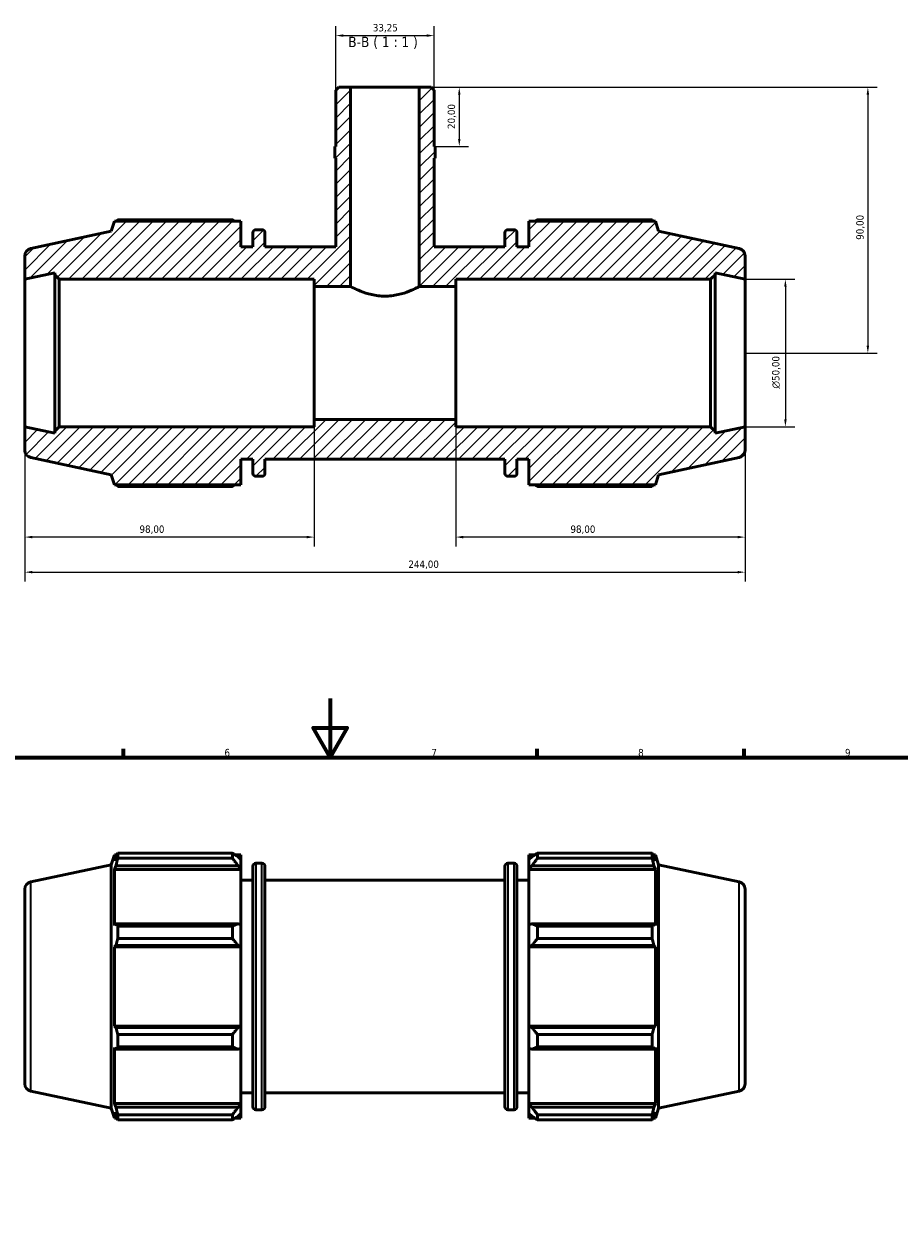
# Model space of a CAD drawing. Header units: millimetres. Extents: x 0 to 931, y 0 to 822.
# Tile 4 of 6: x 317 to 613, y 419 to 822. Entities that reach past the tile are written whole.
import ezdxf

# ---------------------------------------------------------------- set-up
doc = ezdxf.new("R2010")
doc.units = ezdxf.units.MM
for name, color, linetype, lineweight in [('Border (ISO)', 7, 'Continuous', 70), ('Dimension (ISO)', 7, 'Continuous', 25), ('Hatch (ISO)', 7, 'Continuous', 18), ('Symbol (ISO)', 7, 'Continuous', 25), ('Visible (ISO)', 7, 'Continuous', 50), ('Visible Narrow (ISO)', 7, 'Continuous', 35)]:
    doc.layers.add(name, color=color, linetype=linetype, lineweight=lineweight)
doc.styles.add('Label Text (ISO)', font='tahoma.ttf')
doc.styles.add('Note Text (ISO)', font='tahoma.ttf')
doc.dimstyles.new('Default (ISO)', dxfattribs={"dimtxt": 2.5, "dimasz": 2.5, "dimexe": 3.175, "dimexo": 0, "dimgap": 0.762, "dimtad": 1, "dimrnd": 1e-08, "dimzin": 0, "dimtxsty": 'Note Text (ISO)', "dimcen": 0.09, "dimdle": 10, "dimclrd": 256, "dimclre": 256, "dimclrt": 256, "dimazin": 0, "dimtfac": 1.40208, "dimtmove": 0, "dimatfit": 3, "dimfxl": 1, "dimtolj": 1, "dimtzin": 0, "dimlwd": -1, "dimlwe": -1, "dimarcsym": 0})

# ---------------------------------------------------------------- blocks, each defined once
blk = doc.blocks.new('Borders Default Border')
at = {"layer": 'Border (ISO)'}
for p, q in [((350.42, 574), (350.42, 576.9)), ((490.58, 574), (490.58, 576.9)), ((560.67, 574), (560.67, 576.9))]:
    blk.add_line(p, q, dxfattribs=at)
at = {"layer": 'Border (ISO)', "flags": 128}
for points in [[(420.5, 594), (420.5, 574), (414.73, 584), (426.27, 584), (420.5, 574)], [(20, 20), (20, 574), (821, 574), (821, 20), (20, 20)]]:
    blk.add_lwpolyline(points, dxfattribs=at)
at = {"layer": 'Border (ISO)', "color": 232, "true_color": 0xca0064, "char_height": 2.5, "attachment_point": 7, "style": 'Note Text (ISO)'}
for s, insert in [('6', (384.66, 574.35)), ('7', (454.77, 574.4)), ('8', (524.81, 574.34)), ('9', (594.88, 574.35))]:
    blk.add_mtext(s, dxfattribs=dict(at, insert=insert))
blk = doc.blocks.new('*D7')
at = {"layer": 'Defpoints', "color": 0, "transparency": 16777216}
for p in [(561.03, 735.99), (561.03, 685.99), (574.69, 685.99)]:
    blk.add_point(p, dxfattribs=at)
at = {"layer": 'Dimension (ISO)', "transparency": 16777216}
for p, q in [((561.03, 735.99), (577.87, 735.99)), ((574.69, 733.49), (574.69, 688.49)), ((561.03, 685.99), (577.87, 685.99))]:
    blk.add_line(p, q, dxfattribs=at)
for points in [[(574.28, 733.49), (575.11, 733.49), (574.69, 735.99)], [(574.28, 688.49), (575.11, 688.49), (574.69, 685.99)]]:
    blk.add_solid(points, dxfattribs=at)
at = {"layer": 'Dimension (ISO)', "color": 232, "true_color": 0xca0064, "transparency": 16777216, "insert": (570.17, 698.93), "char_height": 2.5, "attachment_point": 1, "rotation": 90, "style": 'Note Text (ISO)'}
blk.add_mtext('\\A1;\\fAIGDT|b0|i0;\\H2.5000;\\ln\\fTahoma|b0|i0;\\H2.5000;50,00', dxfattribs=at)
blk = doc.blocks.new('*D8')
at = {"layer": 'Defpoints', "color": 0, "transparency": 16777216}
for p in [(463.03, 688.49), (561.03, 685.99), (463.03, 648.64)]:
    blk.add_point(p, dxfattribs=at)
at = {"layer": 'Dimension (ISO)', "transparency": 16777216}
for p, q in [((463.03, 688.49), (463.03, 645.46)), ((561.03, 685.99), (561.03, 645.46)), ((558.53, 648.64), (465.53, 648.64))]:
    blk.add_line(p, q, dxfattribs=at)
for points in [[(465.53, 649.06), (465.53, 648.22), (463.03, 648.64)], [(558.53, 649.06), (558.53, 648.22), (561.03, 648.64)]]:
    blk.add_solid(points, dxfattribs=at)
at = {"layer": 'Dimension (ISO)', "color": 232, "true_color": 0xca0064, "transparency": 16777216, "insert": (501.88, 652.58), "char_height": 2.5, "attachment_point": 1, "style": 'Note Text (ISO)'}
blk.add_mtext('\\A1;98,00', dxfattribs=at)
blk = doc.blocks.new('*D9')
at = {"layer": 'Defpoints', "color": 0, "transparency": 16777216}
for p in [(415.03, 688.49), (317.03, 685.99), (317.03, 648.64)]:
    blk.add_point(p, dxfattribs=at)
at = {"layer": 'Dimension (ISO)', "transparency": 16777216}
for p, q in [((415.03, 688.49), (415.03, 645.46)), ((317.03, 685.99), (317.03, 645.46)), ((412.53, 648.64), (319.53, 648.64))]:
    blk.add_line(p, q, dxfattribs=at)
for points in [[(319.53, 649.06), (319.53, 648.22), (317.03, 648.64)], [(412.53, 649.06), (412.53, 648.22), (415.03, 648.64)]]:
    blk.add_solid(points, dxfattribs=at)
at = {"layer": 'Dimension (ISO)', "color": 232, "true_color": 0xca0064, "transparency": 16777216, "insert": (355.88, 652.58), "char_height": 2.5, "attachment_point": 1, "style": 'Note Text (ISO)'}
blk.add_mtext('\\A1;98,00', dxfattribs=at)
blk = doc.blocks.new('*D10')
at = {"layer": 'Defpoints', "color": 0, "transparency": 16777216}
for p in [(317.03, 685.99), (561.03, 685.99), (561.03, 636.76)]:
    blk.add_point(p, dxfattribs=at)
at = {"layer": 'Dimension (ISO)', "transparency": 16777216}
for p, q in [((317.03, 685.99), (317.03, 633.59)), ((561.03, 685.99), (561.03, 633.59)), ((319.53, 636.76), (558.53, 636.76))]:
    blk.add_line(p, q, dxfattribs=at)
for points in [[(319.53, 637.18), (319.53, 636.35), (317.03, 636.76)], [(558.53, 637.18), (558.53, 636.35), (561.03, 636.76)]]:
    blk.add_solid(points, dxfattribs=at)
at = {"layer": 'Dimension (ISO)', "color": 232, "true_color": 0xca0064, "transparency": 16777216, "insert": (446.98, 640.7), "char_height": 2.5, "attachment_point": 1, "style": 'Note Text (ISO)'}
blk.add_mtext('\\A1;244,00', dxfattribs=at)
blk = doc.blocks.new('*D11')
at = {"layer": 'Defpoints', "color": 0, "transparency": 16777216}
for p in [(450.67, 800.99), (455.99, 780.99), (464.21, 780.99)]:
    blk.add_point(p, dxfattribs=at)
at = {"layer": 'Dimension (ISO)', "transparency": 16777216}
for p, q in [((450.67, 800.99), (467.39, 800.99)), ((464.21, 798.49), (464.21, 783.49)), ((455.99, 780.99), (467.39, 780.99))]:
    blk.add_line(p, q, dxfattribs=at)
for points in [[(463.8, 798.49), (464.63, 798.49), (464.21, 800.99)], [(463.8, 783.49), (464.63, 783.49), (464.21, 780.99)]]:
    blk.add_solid(points, dxfattribs=at)
at = {"layer": 'Dimension (ISO)', "color": 232, "true_color": 0xca0064, "transparency": 16777216, "insert": (460.28, 786.88), "char_height": 2.5, "attachment_point": 1, "rotation": 90, "style": 'Note Text (ISO)'}
blk.add_mtext('\\A1;20,00', dxfattribs=at)
blk = doc.blocks.new('*D12')
at = {"layer": 'Defpoints', "color": 0, "transparency": 16777216}
for p in [(450.67, 800.99), (561.03, 710.99), (602.63, 710.99)]:
    blk.add_point(p, dxfattribs=at)
at = {"layer": 'Dimension (ISO)', "transparency": 16777216}
for p, q in [((450.67, 800.99), (605.81, 800.99)), ((602.63, 798.49), (602.63, 713.49)), ((561.03, 710.99), (605.81, 710.99))]:
    blk.add_line(p, q, dxfattribs=at)
for points in [[(602.21, 798.49), (603.05, 798.49), (602.63, 800.99)], [(602.21, 713.49), (603.05, 713.49), (602.63, 710.99)]]:
    blk.add_solid(points, dxfattribs=at)
at = {"layer": 'Dimension (ISO)', "color": 232, "true_color": 0xca0064, "transparency": 16777216, "insert": (598.7, 749.34), "char_height": 2.5, "attachment_point": 1, "rotation": 90, "style": 'Note Text (ISO)'}
blk.add_mtext('\\A1;90,00', dxfattribs=at)
blk = doc.blocks.new('*D13')
at = {"layer": 'Defpoints', "color": 0, "transparency": 16777216}
for p in [(455.66, 818.51), (422.41, 799.99), (455.66, 799.99)]:
    blk.add_point(p, dxfattribs=at)
at = {"layer": 'Dimension (ISO)', "transparency": 16777216}
for p, q in [((422.41, 799.99), (422.41, 821.68)), ((455.66, 799.99), (455.66, 821.68)), ((424.91, 818.51), (453.16, 818.51))]:
    blk.add_line(p, q, dxfattribs=at)
for points in [[(424.91, 818.93), (424.91, 818.09), (422.41, 818.51)], [(453.16, 818.93), (453.16, 818.09), (455.66, 818.51)]]:
    blk.add_solid(points, dxfattribs=at)
at = {"layer": 'Dimension (ISO)', "color": 232, "true_color": 0xca0064, "transparency": 16777216, "insert": (434.93, 822.44), "char_height": 2.5, "attachment_point": 1, "style": 'Note Text (ISO)'}
blk.add_mtext('\\A1;33,25', dxfattribs=at)

msp = doc.modelspace()

# ---------------------------------------------------------------- hatches: boundary and pattern name
at = {"layer": 'Hatch (ISO)'}
h = msp.add_hatch(dxfattribs=at)
h.set_pattern_fill('ANSI31', color=256, scale=25.4, style=0)
h.set_pattern_definition([(45, (0, 0), (-2.245064, 2.245064), [])])
edge = h.paths.add_edge_path()
edge.add_ellipse((319.5312, 743.9643), major_axis=(-0.5198, 2.4454), ratio=1, start_angle=0, end_angle=78)
edge.add_line((317.0312, 743.9643), (317.0312, 735.9888))
edge.add_line((317.0312, 735.9888), (327.1979, 738.1498))
edge.add_line((327.1979, 738.1498), (327.1979, 737.4888))
edge.add_line((327.1979, 737.4888), (328.6979, 735.9888))
edge.add_line((328.6979, 735.9888), (415.0312, 735.9888))
edge.add_line((415.0312, 735.9888), (415.0312, 733.4888))
edge.add_line((415.0312, 733.4888), (427.3941, 733.4888))
edge.add_line((427.3941, 733.4888), (427.3941, 800.9888))
edge.add_line((427.3941, 800.9888), (423.4042, 800.9888))
edge.add_line((423.4042, 800.9888), (422.4067, 799.9913))
edge.add_line((422.4067, 799.9913), (422.4067, 780.9888))
edge.add_line((422.4067, 780.9888), (422.0742, 780.9888))
edge.add_line((422.0742, 780.9888), (422.0742, 776.9888))
edge.add_line((422.0742, 776.9888), (422.4067, 776.9888))
edge.add_line((422.4067, 776.9888), (422.4067, 746.9888))
edge.add_line((422.4067, 746.9888), (398.3646, 746.9888))
edge.add_line((398.3646, 746.9888), (398.3646, 751.7488))
edge.add_ellipse((397.3646, 751.7488), major_axis=(1, 0), ratio=1, start_angle=0, end_angle=90)
edge.add_line((397.3646, 752.7488), (395.2979, 752.7488))
edge.add_ellipse((395.2979, 751.7488), major_axis=(0, 1), ratio=1, start_angle=0, end_angle=90)
edge.add_line((394.2979, 751.7488), (394.2979, 746.9888))
edge.add_line((394.2979, 746.9888), (390.2312, 746.9888))
edge.add_line((390.2312, 746.9888), (390.2312, 755.6288))
edge.add_line((390.2312, 755.6288), (347.4213, 755.6288))
edge.add_line((347.4213, 755.6288), (346.3112, 752.2125))
edge.add_line((346.3112, 752.2125), (319.0114, 746.4097))
edge = h.paths.add_edge_path()
edge.add_ellipse((558.5312, 678.0133), major_axis=(0.5198, -2.4454), ratio=1, start_angle=0, end_angle=78)
edge.add_line((561.0312, 678.0133), (561.0312, 685.9888))
edge.add_line((561.0312, 685.9888), (550.8646, 683.8278))
edge.add_line((550.8646, 683.8278), (550.8646, 684.4888))
edge.add_line((550.8646, 684.4888), (549.3646, 685.9888))
edge.add_line((549.3646, 685.9888), (463.0312, 685.9888))
edge.add_line((463.0312, 685.9888), (463.0312, 688.4888))
edge.add_line((463.0312, 688.4888), (415.0312, 688.4888))
edge.add_line((415.0312, 688.4888), (415.0312, 685.9888))
edge.add_line((415.0312, 685.9888), (328.6979, 685.9888))
edge.add_line((328.6979, 685.9888), (327.1979, 684.4888))
edge.add_line((327.1979, 684.4888), (327.1979, 683.8278))
edge.add_line((327.1979, 683.8278), (317.0312, 685.9888))
edge.add_line((317.0312, 685.9888), (317.0312, 678.0133))
edge.add_ellipse((319.5312, 678.0133), major_axis=(-2.5, 0), ratio=1, start_angle=0, end_angle=78)
edge.add_line((319.0114, 675.5679), (346.3112, 669.7651))
edge.add_line((346.3112, 669.7651), (347.4213, 666.3488))
edge.add_line((347.4213, 666.3488), (390.2312, 666.3488))
edge.add_line((390.2312, 666.3488), (390.2312, 674.9888))
edge.add_line((390.2312, 674.9888), (394.2979, 674.9888))
edge.add_line((394.2979, 674.9888), (394.2979, 670.2288))
edge.add_ellipse((395.2979, 670.2288), major_axis=(-1, 0), ratio=1, start_angle=0, end_angle=90)
edge.add_line((395.2979, 669.2288), (397.3646, 669.2288))
edge.add_ellipse((397.3646, 670.2288), major_axis=(0, -1), ratio=1, start_angle=0, end_angle=90)
edge.add_line((398.3646, 670.2288), (398.3646, 674.9888))
edge.add_line((398.3646, 674.9888), (479.6979, 674.9888))
edge.add_line((479.6979, 674.9888), (479.6979, 670.2288))
edge.add_ellipse((480.6979, 670.2288), major_axis=(-1, 0), ratio=1, start_angle=0, end_angle=90)
edge.add_line((480.6979, 669.2288), (482.7646, 669.2288))
edge.add_ellipse((482.7646, 670.2288), major_axis=(0, -1), ratio=1, start_angle=0, end_angle=90)
edge.add_line((483.7646, 670.2288), (483.7646, 674.9888))
edge.add_line((483.7646, 674.9888), (487.8312, 674.9888))
edge.add_line((487.8312, 674.9888), (487.8312, 666.3488))
edge.add_line((487.8312, 666.3488), (530.6412, 666.3488))
edge.add_line((530.6412, 666.3488), (531.7512, 669.7651))
edge.add_line((531.7512, 669.7651), (559.051, 675.5679))
edge = h.paths.add_edge_path()
edge.add_ellipse((558.5312, 743.9643), major_axis=(2.5, 0), ratio=1, start_angle=0, end_angle=78)
edge.add_line((559.051, 746.4097), (531.7512, 752.2125))
edge.add_line((531.7512, 752.2125), (530.6412, 755.6288))
edge.add_line((530.6412, 755.6288), (487.8312, 755.6288))
edge.add_line((487.8312, 755.6288), (487.8312, 746.9888))
edge.add_line((487.8312, 746.9888), (483.7646, 746.9888))
edge.add_line((483.7646, 746.9888), (483.7646, 751.7488))
edge.add_ellipse((482.7646, 751.7488), major_axis=(1, 0), ratio=1, start_angle=0, end_angle=90)
edge.add_line((482.7646, 752.7488), (480.6979, 752.7488))
edge.add_ellipse((480.6979, 751.7488), major_axis=(0, 1), ratio=1, start_angle=0, end_angle=90)
edge.add_line((479.6979, 751.7488), (479.6979, 746.9888))
edge.add_line((479.6979, 746.9888), (455.6557, 746.9888))
edge.add_line((455.6557, 746.9888), (455.6557, 776.9888))
edge.add_line((455.6557, 776.9888), (455.9882, 776.9888))
edge.add_line((455.9882, 776.9888), (455.9882, 780.9888))
edge.add_line((455.9882, 780.9888), (455.6557, 780.9888))
edge.add_line((455.6557, 780.9888), (455.6557, 799.9913))
edge.add_line((455.6557, 799.9913), (454.6582, 800.9888))
edge.add_line((454.6582, 800.9888), (450.6684, 800.9888))
edge.add_line((450.6684, 800.9888), (450.6684, 733.4888))
edge.add_line((450.6684, 733.4888), (463.0312, 733.4888))
edge.add_line((463.0312, 733.4888), (463.0312, 735.9888))
edge.add_line((463.0312, 735.9888), (549.3646, 735.9888))
edge.add_line((549.3646, 735.9888), (550.8646, 737.4888))
edge.add_line((550.8646, 737.4888), (550.8646, 738.1498))
edge.add_line((550.8646, 738.1498), (561.0312, 735.9888))
edge.add_line((561.0312, 735.9888), (561.0312, 743.9643))

# ---------------------------------------------------------------- linework, layer by layer
at = {"layer": 'Visible (ISO)'}
for p, q in [((423.4042, 800.9888), (422.4067, 799.9913)), ((422.4067, 799.9913), (422.4067, 780.9888)), ((427.3941, 800.9888), (423.4042, 800.9888)), ((427.3941, 733.4888), (427.3941, 800.9888)), ((450.6684, 800.9888), (427.3941, 800.9888)), ((454.6582, 800.9888), (450.6684, 800.9888)), ((450.6684, 800.9888), (450.6684, 733.4888)), ((455.6557, 799.9913), (454.6582, 800.9888)), ((455.6557, 780.9888), (455.6557, 799.9913)), ((422.4067, 780.9888), (422.0742, 780.9888)), ((422.0742, 780.9888), (422.0742, 776.9888)), ((455.9882, 780.9888), (455.6557, 780.9888)), ((455.9882, 776.9888), (455.9882, 780.9888)), ((422.0742, 776.9888), (422.4067, 776.9888)), ((422.4067, 776.9888), (422.4067, 746.9888)), ((455.6557, 746.9888), (455.6557, 776.9888)), ((455.6557, 776.9888), (455.9882, 776.9888)), ((347.4213, 755.6288), (346.3112, 752.2125)), ((390.2312, 755.6288), (347.4213, 755.6288)), ((387.3512, 756.1534), (348.513, 756.1534)), ((390.2312, 746.9888), (390.2312, 755.6288)), ((530.6412, 755.6288), (487.8312, 755.6288)), ((487.8312, 755.6288), (487.8312, 746.9888)), ((529.5495, 756.1534), (490.7112, 756.1534)), ((531.7512, 752.2125), (530.6412, 755.6288)), ((346.3112, 752.2125), (319.0114, 746.4097)), ((394.2979, 751.7488), (394.2979, 746.9888)), ((397.3646, 752.7488), (395.2979, 752.7488)), ((398.3646, 746.9888), (398.3646, 751.7488)), ((479.6979, 751.7488), (479.6979, 746.9888)), ((482.7646, 752.7488), (480.6979, 752.7488)), ((483.7646, 746.9888), (483.7646, 751.7488)), ((559.051, 746.4097), (531.7512, 752.2125)), ((317.0312, 743.9643), (317.0312, 735.9888)), ((394.2979, 746.9888), (390.2312, 746.9888)), ((422.4067, 746.9888), (398.3646, 746.9888)), ((479.6979, 746.9888), (455.6557, 746.9888)), ((487.8312, 746.9888), (483.7646, 746.9888)), ((561.0312, 735.9888), (561.0312, 743.9643)), ((317.0312, 735.9888), (327.1979, 738.1498)), ((317.0312, 685.9888), (317.0312, 735.9888)), ((327.1979, 738.1498), (327.1979, 737.4888)), ((327.1979, 737.4888), (328.6979, 735.9888)), ((327.1979, 737.4888), (327.1979, 684.4888)), ((328.6979, 735.9888), (415.0312, 735.9888)), ((328.6979, 685.9888), (328.6979, 735.9888)), ((415.0312, 735.9888), (415.0312, 733.4888)), ((463.0312, 733.4888), (463.0312, 735.9888)), ((463.0312, 735.9888), (549.3646, 735.9888)), ((549.3646, 735.9888), (550.8646, 737.4888)), ((549.3646, 735.9888), (549.3646, 685.9888)), ((550.8646, 737.4888), (550.8646, 738.1498)), ((550.8646, 738.1498), (561.0312, 735.9888)), ((550.8646, 684.4888), (550.8646, 737.4888)), ((561.0312, 685.9888), (561.0312, 735.9888)), ((415.0312, 733.4888), (427.3941, 733.4888)), ((415.0312, 688.4888), (415.0312, 733.4888)), ((450.6684, 733.4888), (463.0312, 733.4888)), ((463.0312, 688.4888), (463.0312, 733.4888)), ((463.0312, 688.4888), (415.0312, 688.4888)), ((415.0312, 688.4888), (415.0312, 685.9888)), ((463.0312, 685.9888), (463.0312, 688.4888)), ((327.1979, 683.8278), (317.0312, 685.9888)), ((317.0312, 685.9888), (317.0312, 678.0133)), ((328.6979, 685.9888), (327.1979, 684.4888)), ((327.1979, 684.4888), (327.1979, 683.8278)), ((415.0312, 685.9888), (328.6979, 685.9888)), ((549.3646, 685.9888), (463.0312, 685.9888)), ((550.8646, 684.4888), (549.3646, 685.9888)), ((561.0312, 685.9888), (550.8646, 683.8278)), ((550.8646, 683.8278), (550.8646, 684.4888)), ((561.0312, 678.0133), (561.0312, 685.9888)), ((319.0114, 675.5679), (346.3112, 669.7651)), ((390.2312, 666.3488), (390.2312, 674.9888)), ((390.2312, 674.9888), (394.2979, 674.9888)), ((394.2979, 674.9888), (394.2979, 670.2288)), ((398.3646, 670.2288), (398.3646, 674.9888)), ((398.3646, 674.9888), (479.6979, 674.9888)), ((479.6979, 674.9888), (479.6979, 670.2288)), ((483.7646, 670.2288), (483.7646, 674.9888)), ((483.7646, 674.9888), (487.8312, 674.9888)), ((487.8312, 674.9888), (487.8312, 666.3488)), ((531.7512, 669.7651), (559.051, 675.5679)), ((346.3112, 669.7651), (347.4213, 666.3488)), ((395.2979, 669.2288), (397.3646, 669.2288)), ((480.6979, 669.2288), (482.7646, 669.2288)), ((530.6412, 666.3488), (531.7512, 669.7651)), ((347.4213, 666.3488), (390.2312, 666.3488)), ((348.513, 665.8243), (387.3512, 665.8243)), ((487.8312, 666.3488), (530.6412, 666.3488)), ((490.7112, 665.8243), (529.5495, 665.8243)), ((348.513, 539.8489), (348.513, 541.5846)), ((348.513, 541.5846), (387.3512, 541.5846)), ((387.3512, 539.8489), (387.3512, 541.5846)), ((490.7112, 541.5846), (490.7112, 539.8489)), ((490.7112, 541.5846), (529.5495, 541.5846)), ((529.5495, 539.8489), (529.5495, 541.5846)), ((319.0114, 531.8409), (346.3112, 537.6437)), ((346.3112, 537.6437), (347.4213, 541.06)), ((346.3112, 455.1964), (346.3112, 537.6437)), ((347.4213, 541.06), (347.4213, 538.9939)), ((347.4213, 541.06), (348.2412, 541.06)), ((347.8891, 540.3673), (347.4213, 538.9939)), ((347.4213, 536.0162), (347.8891, 537.2935)), ((347.8891, 537.2935), (389.2712, 537.2935)), ((387.3512, 539.8489), (348.513, 539.8489)), ((388.1878, 541.06), (390.2312, 541.06)), ((390.2312, 539.4517), (389.2712, 540.3673)), ((389.2712, 537.2935), (390.2312, 536.442)), ((390.2312, 539.4517), (390.2312, 541.06)), ((390.2312, 539.4517), (390.2312, 536.442)), ((394.2979, 455.66), (394.2979, 537.18)), ((395.2979, 538.18), (397.3646, 538.18)), ((398.3646, 537.18), (398.3646, 455.66)), ((479.6979, 455.66), (479.6979, 537.18)), ((480.6979, 538.18), (482.7646, 538.18)), ((483.7646, 537.18), (483.7646, 455.66)), ((487.8312, 541.06), (487.8312, 539.4517)), ((487.8312, 541.06), (489.8746, 541.06)), ((488.7912, 540.3673), (487.8312, 539.4517)), ((487.8312, 536.442), (487.8312, 539.4517)), ((487.8312, 536.442), (488.7912, 537.2935)), ((488.7912, 537.2935), (530.1733, 537.2935)), ((529.5495, 539.8489), (490.7112, 539.8489)), ((529.8213, 541.06), (530.6412, 541.06)), ((530.6412, 538.9939), (530.1733, 540.3673)), ((530.1733, 537.2935), (530.6412, 536.0162)), ((530.6412, 538.9939), (530.6412, 541.06)), ((531.7512, 537.6437), (530.6412, 541.06)), ((531.7512, 455.1964), (531.7512, 537.6437)), ((559.051, 531.8409), (531.7512, 537.6437)), ((390.2312, 536.0162), (347.4213, 536.0162)), ((347.4213, 536.0162), (347.4213, 517.0325)), ((390.2312, 536.442), (390.2312, 536.0162)), ((390.2312, 517.2541), (390.2312, 536.0162)), ((487.8312, 536.0162), (487.8312, 536.442)), ((487.8312, 536.0162), (487.8312, 517.2541)), ((487.8312, 536.0162), (530.6412, 536.0162)), ((530.6412, 517.0325), (530.6412, 536.0162)), ((317.0312, 529.3956), (317.0312, 463.4445)), ((390.2312, 532.42), (394.2979, 532.42)), ((398.3646, 532.42), (479.6979, 532.42)), ((483.7646, 532.42), (487.8312, 532.42)), ((561.0312, 529.3956), (561.0312, 463.4445)), ((347.8891, 517.6974), (347.4213, 517.0325)), ((389.2712, 517.6974), (347.8891, 517.6974)), ((390.2312, 517.2541), (389.2712, 517.6974)), ((390.2312, 517.2541), (390.2312, 509.9879)), ((488.7912, 517.6974), (487.8312, 517.2541)), ((487.8312, 509.9879), (487.8312, 517.2541)), ((530.1733, 517.6974), (488.7912, 517.6974)), ((530.6412, 517.0325), (530.1733, 517.6974)), ((348.513, 512.6731), (348.513, 516.8635)), ((348.513, 516.8635), (387.3512, 516.8635)), ((387.3512, 512.6731), (387.3512, 516.8635)), ((490.7112, 516.8635), (490.7112, 512.6731)), ((490.7112, 516.8635), (529.5495, 516.8635)), ((529.5495, 512.6731), (529.5495, 516.8635)), ((347.4213, 509.8435), (347.8891, 510.2765)), ((390.2312, 509.8435), (347.4213, 509.8435)), ((347.4213, 509.8435), (347.4213, 482.9965)), ((347.8891, 510.2765), (389.2712, 510.2765)), ((387.3512, 512.6731), (348.513, 512.6731)), ((389.2712, 510.2765), (390.2312, 509.9879)), ((390.2312, 509.9879), (390.2312, 509.8435)), ((390.2312, 482.9965), (390.2312, 509.8435)), ((487.8312, 509.9879), (488.7912, 510.2765)), ((487.8312, 509.8435), (487.8312, 509.9879)), ((487.8312, 509.8435), (487.8312, 482.9965)), ((487.8312, 509.8435), (530.6412, 509.8435)), ((488.7912, 510.2765), (530.1733, 510.2765)), ((529.5495, 512.6731), (490.7112, 512.6731)), ((530.1733, 510.2765), (530.6412, 509.8435)), ((530.6412, 482.9965), (530.6412, 509.8435)), ((347.8891, 482.5635), (347.4213, 482.9965)), ((390.2312, 482.9965), (347.4213, 482.9965)), ((389.2712, 482.5635), (347.8891, 482.5635)), ((390.2312, 482.8522), (389.2712, 482.5635)), ((390.2312, 482.9965), (390.2312, 482.8522)), ((390.2312, 482.8522), (390.2312, 475.5859)), ((487.8312, 482.8522), (487.8312, 482.9965)), ((487.8312, 482.9965), (530.6412, 482.9965)), ((487.8312, 475.5859), (487.8312, 482.8522)), ((488.7912, 482.5635), (487.8312, 482.8522)), ((530.1733, 482.5635), (488.7912, 482.5635)), ((530.6412, 482.9965), (530.1733, 482.5635)), ((348.513, 475.9765), (348.513, 480.1669)), ((348.513, 480.1669), (387.3512, 480.1669)), ((387.3512, 475.9765), (387.3512, 480.1669)), ((490.7112, 480.1669), (490.7112, 475.9765)), ((490.7112, 480.1669), (529.5495, 480.1669)), ((529.5495, 475.9765), (529.5495, 480.1669)), ((347.4213, 475.8076), (347.8891, 475.1426)), ((347.4213, 475.8076), (347.4213, 456.8239)), ((347.8891, 475.1426), (389.2712, 475.1426)), ((387.3512, 475.9765), (348.513, 475.9765)), ((389.2712, 475.1426), (390.2312, 475.5859)), ((390.2312, 456.8239), (390.2312, 475.5859)), ((487.8312, 475.5859), (488.7912, 475.1426)), ((487.8312, 475.5859), (487.8312, 456.8239)), ((488.7912, 475.1426), (530.1733, 475.1426)), ((529.5495, 475.9765), (490.7112, 475.9765)), ((530.1733, 475.1426), (530.6412, 475.8076)), ((530.6412, 456.8239), (530.6412, 475.8076)), ((319.0114, 460.9991), (346.3112, 455.1964)), ((390.2312, 460.42), (394.2979, 460.42)), ((398.3646, 460.42), (479.6979, 460.42)), ((483.7646, 460.42), (487.8312, 460.42)), ((559.051, 460.9991), (531.7512, 455.1964)), ((347.8891, 455.5466), (347.4213, 456.8239)), ((390.2312, 456.8239), (347.4213, 456.8239)), ((390.2312, 456.3981), (389.2712, 455.5466)), ((390.2312, 456.8239), (390.2312, 456.3981)), ((390.2312, 456.3981), (390.2312, 453.3883)), ((487.8312, 456.3981), (487.8312, 456.8239)), ((487.8312, 456.8239), (530.6412, 456.8239)), ((487.8312, 453.3883), (487.8312, 456.3981)), ((488.7912, 455.5466), (487.8312, 456.3981)), ((530.6412, 456.8239), (530.1733, 455.5466)), ((346.3112, 455.1964), (347.4213, 451.78)), ((347.4213, 453.8461), (347.8891, 452.4727)), ((347.4213, 453.8461), (347.4213, 451.78)), ((389.2712, 455.5466), (347.8891, 455.5466)), ((348.513, 451.2555), (348.513, 452.9912)), ((348.513, 452.9912), (387.3512, 452.9912)), ((387.3512, 451.2555), (387.3512, 452.9912)), ((389.2712, 452.4727), (390.2312, 453.3883)), ((390.2312, 451.78), (390.2312, 453.3883)), ((395.2979, 454.66), (397.3646, 454.66)), ((480.6979, 454.66), (482.7646, 454.66)), ((487.8312, 453.3883), (488.7912, 452.4727)), ((487.8312, 453.3883), (487.8312, 451.78)), ((530.1733, 455.5466), (488.7912, 455.5466)), ((490.7112, 452.9912), (490.7112, 451.2555)), ((490.7112, 452.9912), (529.5495, 452.9912)), ((529.5495, 451.2555), (529.5495, 452.9912)), ((530.1733, 452.4727), (530.6412, 453.8461)), ((531.7512, 455.1964), (530.6412, 451.78)), ((530.6412, 451.78), (530.6412, 453.8461)), ((347.4213, 451.78), (348.2412, 451.78)), ((387.3512, 451.2555), (348.513, 451.2555)), ((388.1878, 451.78), (390.2312, 451.78)), ((487.8312, 451.78), (489.8746, 451.78)), ((529.5495, 451.2555), (490.7112, 451.2555)), ((529.8213, 451.78), (530.6412, 451.78))]:
    msp.add_line(p, q, dxfattribs=at)
for centre, radius, start, end in [((395.2979, 751.7488), 1, 90, 180), ((397.3646, 751.7488), 1, 0, 90), ((480.6979, 751.7488), 1, 90, 180), ((482.7646, 751.7488), 1, 0, 90), ((319.5312, 743.9643), 2.5, 102, 180), ((558.5312, 743.9643), 2.5, 0, 78), ((319.5312, 678.0133), 2.5, 180, 258), ((558.5312, 678.0133), 2.5, 282, 0), ((395.2979, 670.2288), 1, 180, 270), ((397.3646, 670.2288), 1, 270, 0), ((480.6979, 670.2288), 1, 180, 270), ((482.7646, 670.2288), 1, 270, 0), ((395.2979, 537.18), 1, 90, 180), ((397.3646, 537.18), 1, 0, 90), ((480.6979, 537.18), 1, 90, 180), ((482.7646, 537.18), 1, 0, 90), ((319.5312, 529.3956), 2.5, 102, 180), ((558.5312, 529.3956), 2.5, 0, 78), ((319.5312, 463.4445), 2.5, 180, 258), ((558.5312, 463.4445), 2.5, 282, 0), ((395.2979, 455.66), 1, 180, 270), ((397.3646, 455.66), 1, 270, 0), ((480.6979, 455.66), 1, 180, 270), ((482.7646, 455.66), 1, 270, 0)]:
    msp.add_arc(centre, radius, start, end, dxfattribs=at)
for points, weights in [([(348.513, 756.1534), (348.3748, 755.8888), (348.2412, 755.6288)], [1, 1.0006926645, 1.0012374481]), ([(387.3512, 756.1534), (387.7766, 755.8888), (388.1878, 755.6288)], [1.01547328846, 1.01357265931, 1.01152570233]), ([(489.8746, 755.6288), (490.2859, 755.8888), (490.7112, 756.1534)], [1.01152570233, 1.01357265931, 1.01547328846]), ([(529.8213, 755.6288), (529.6877, 755.8888), (529.5495, 756.1534)], [1.0012374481, 1.0006926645, 1]), ([(348.2412, 666.3488), (348.3748, 666.0888), (348.513, 665.8243)], [1.0012374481, 1.0006926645, 1]), ([(388.1878, 666.3488), (387.7766, 666.0888), (387.3512, 665.8243)], [1.01152570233, 1.01357265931, 1.01547328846]), ([(490.7112, 665.8243), (490.2859, 666.0888), (489.8746, 666.3488)], [1.01547328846, 1.01357265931, 1.01152570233]), ([(529.5495, 665.8243), (529.6877, 666.0888), (529.8213, 666.3488)], [1, 1.0006926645, 1.0012374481]), ([(347.8891, 540.3673), (348.1886, 540.9635), (348.513, 541.5846)], [1.00243851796, 1.00162742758, 1]), ([(389.2712, 540.3673), (388.3496, 540.9635), (387.3512, 541.5846)], [1.0057707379, 1.0110231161, 1.01547328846]), ([(490.7112, 541.5846), (489.7128, 540.9635), (488.7912, 540.3673)], [1.01547328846, 1.0110231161, 1.0057707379]), ([(529.5495, 541.5846), (529.8739, 540.9635), (530.1733, 540.3673)], [1, 1.00162742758, 1.00243851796]), ([(348.513, 539.8489), (348.1886, 538.5451), (347.8891, 537.2935)], [1, 1.00162742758, 1.00243851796]), ([(387.3512, 539.8489), (388.3496, 538.5451), (389.2712, 537.2935)], [1.01547328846, 1.0110231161, 1.0057707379]), ([(488.7912, 537.2935), (489.7128, 538.5451), (490.7112, 539.8489)], [1.0057707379, 1.0110231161, 1.01547328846]), ([(530.1733, 537.2935), (529.8739, 538.5451), (529.5495, 539.8489)], [1.00243851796, 1.00162742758, 1]), ([(347.8891, 517.6974), (348.1886, 517.289), (348.513, 516.8635)], [1.00243851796, 1.00162742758, 1]), ([(389.2712, 517.6974), (388.3496, 517.289), (387.3512, 516.8635)], [1.0057707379, 1.0110231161, 1.01547328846]), ([(490.7112, 516.8635), (489.7128, 517.289), (488.7912, 517.6974)], [1.01547328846, 1.0110231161, 1.0057707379]), ([(529.5495, 516.8635), (529.8739, 517.289), (530.1733, 517.6974)], [1, 1.00162742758, 1.00243851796]), ([(348.513, 512.6731), (348.1886, 511.4504), (347.8891, 510.2765)], [1, 1.00162742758, 1.00243851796]), ([(387.3512, 512.6731), (388.3496, 511.4504), (389.2712, 510.2765)], [1.01547328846, 1.0110231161, 1.0057707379]), ([(488.7912, 510.2765), (489.7128, 511.4504), (490.7112, 512.6731)], [1.0057707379, 1.0110231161, 1.01547328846]), ([(530.1733, 510.2765), (529.8739, 511.4504), (529.5495, 512.6731)], [1.00243851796, 1.00162742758, 1]), ([(347.8891, 482.5635), (348.1886, 481.3897), (348.513, 480.1669)], [1.00243851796, 1.00162742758, 1]), ([(389.2712, 482.5635), (388.3496, 481.3897), (387.3512, 480.1669)], [1.0057707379, 1.0110231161, 1.01547328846]), ([(490.7112, 480.1669), (489.7128, 481.3897), (488.7912, 482.5635)], [1.01547328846, 1.0110231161, 1.0057707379]), ([(529.5495, 480.1669), (529.8739, 481.3897), (530.1733, 482.5635)], [1, 1.00162742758, 1.00243851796]), ([(348.513, 475.9765), (348.1886, 475.5511), (347.8891, 475.1426)], [1, 1.00162742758, 1.00243851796]), ([(387.3512, 475.9765), (388.3496, 475.5511), (389.2712, 475.1426)], [1.01547328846, 1.0110231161, 1.0057707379]), ([(488.7912, 475.1426), (489.7128, 475.5511), (490.7112, 475.9765)], [1.0057707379, 1.0110231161, 1.01547328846]), ([(530.1733, 475.1426), (529.8739, 475.5511), (529.5495, 475.9765)], [1.00243851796, 1.00162742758, 1]), ([(347.8891, 455.5466), (348.1886, 454.295), (348.513, 452.9912)], [1.00243851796, 1.00162742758, 1]), ([(348.513, 451.2555), (348.1886, 451.8765), (347.8891, 452.4727)], [1, 1.00162742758, 1.00243851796]), ([(389.2712, 455.5466), (388.3496, 454.295), (387.3512, 452.9912)], [1.0057707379, 1.0110231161, 1.01547328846]), ([(387.3512, 451.2555), (388.3496, 451.8765), (389.2712, 452.4727)], [1.01547328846, 1.0110231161, 1.0057707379]), ([(490.7112, 452.9912), (489.7128, 454.295), (488.7912, 455.5466)], [1.01547328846, 1.0110231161, 1.0057707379]), ([(488.7912, 452.4727), (489.7128, 451.8765), (490.7112, 451.2555)], [1.0057707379, 1.0110231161, 1.01547328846]), ([(529.5495, 452.9912), (529.8739, 454.295), (530.1733, 455.5466)], [1, 1.00162742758, 1.00243851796]), ([(530.1733, 452.4727), (529.8739, 451.8765), (529.5495, 451.2555)], [1.00243851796, 1.00162742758, 1])]:
    msp.add_rational_spline(points, weights, degree=2, dxfattribs=at)
msp.add_open_spline([(450.6684, 733.4888), (450.6684, 733.4888), (450.3646, 733.3271), (449.1676, 732.7442), (448.2758, 732.3293), (446.2408, 731.5296), (444.9519, 731.0873), (442.8106, 730.6007), (442.0622, 730.4682), (440.5465, 730.2905), (439.7792, 730.2457), (439.0312, 730.2457), (438.2833, 730.2457), (437.5159, 730.2905), (436.0002, 730.4682), (435.2519, 730.6007), (433.1105, 731.0873), (431.8217, 731.5296), (429.7866, 732.3293), (428.8949, 732.7442), (427.6979, 733.3271), (427.3941, 733.4888), (427.3941, 733.4888)], degree=3, knots=[-1.79221295, -1.79221295, -1.79221295, -1.79221295, -1.34487428, -1.34487428, -0.89753561, -0.89753561, -0.4487678, -0.4487678, -0.2243839, -0.2243839, 0, 0, 0, 0.2243839, 0.2243839, 0.4487678, 0.4487678, 0.89753561, 0.89753561, 1.34487428, 1.34487428, 1.79221295, 1.79221295, 1.79221295, 1.79221295], dxfattribs=at)
at = {"layer": 'Visible Narrow (ISO)'}
for p, q in [((395.2979, 537.6659), (395.2979, 455.1742)), ((397.3646, 455.1742), (397.3646, 537.6659)), ((480.6979, 537.6659), (480.6979, 455.1742)), ((482.7646, 455.1742), (482.7646, 537.6659)), ((319.0114, 461.4352), (319.0114, 531.4048)), ((559.051, 461.4352), (559.051, 531.4048))]:
    msp.add_line(p, q, dxfattribs=at)

# ---------------------------------------------------------------- block references
msp.add_blockref('Borders Default Border', (0, 0))

# ---------------------------------------------------------------- texts
at = {"layer": 'Symbol (ISO)', "insert": (426.5923, 813.9877), "char_height": 3.5, "attachment_point": 7, "style": 'Label Text (ISO)'}
msp.add_mtext('B-B ( 1 : 1 )', dxfattribs=at)

# ---------------------------------------------------------------- dimensions: what is measured, and where the dimension line sits
at = {"layer": 'Dimension (ISO)'}
for base, p1, p2, angle, picture, middle in [((455.6557, 818.5097), (422.4067, 799.9913), (455.6557, 799.9913), 180, '*D13', (439.0312, 818.5097)), ((464.2143, 780.9888), (450.6684, 800.9888), (455.9882, 780.9888), 270, '*D11', (464.2143, 790.9888)), ((602.6311, 710.9888), (450.6684, 800.9888), (561.0312, 710.9888), 90, '*D12', (602.6311, 753.4888)), ((317.0312, 648.6388), (415.0312, 688.4888), (317.0312, 685.9888), 180, '*D9', (360.0312, 648.6388)), ((463.0312, 648.6388), (561.0312, 685.9888), (463.0312, 688.4888), 180, '*D8', (506.0312, 648.6388)), ((561.0312, 636.7633), (317.0312, 685.9888), (561.0312, 685.9888), 180, '*D10', (452.0312, 636.7633))]:
    dim = msp.add_linear_dim(base=base, p1=p1, p2=p2, angle=angle, dimstyle='Default (ISO)', override={"dimdec": 2, "dimtp": 0, "dimtm": 0, "dimtdec": 2, "dimtofl": 0, "dimatfit": 1}, dxfattribs=at)
    dim.commit()
    dim.dimension.update_dxf_attribs({"geometry": picture, "text_midpoint": middle, "dimtype": 160})
dim = msp.add_linear_dim(base=(574.6936, 685.9888), p1=(561.0312, 735.9888), p2=(561.0312, 685.9888), angle=90, text='\\fAIGDT|b0|i0;\\H2.5000;\\ln\\fTahoma|b0|i0;\\H2.5000;<>', dimstyle='Default (ISO)', override={"dimdec": 2, "dimtp": 0, "dimtm": 0, "dimtdec": 2, "dimtofl": 0, "dimatfit": 1}, dxfattribs=at)
dim.commit()
dim.dimension.update_dxf_attribs({"geometry": '*D7', "text_midpoint": (574.6936, 704.4888), "dimtype": 160})

doc.saveas('drawing.dxf')
